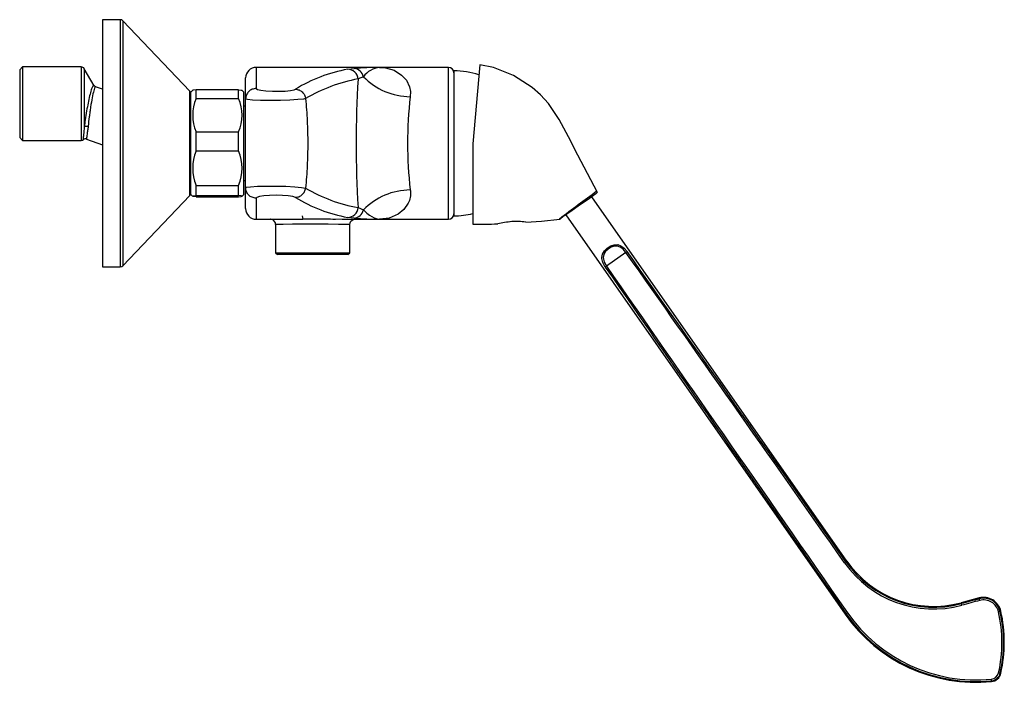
# Model space of a CAD drawing. Header units: millimetres. Extents: x 4144.539 to 4144.818, y 1811.074 to 1811.262.
import ezdxf

# ---------------------------------------------------------------- set-up
doc = ezdxf.new("R2010")
doc.units = ezdxf.units.MM
doc.layers.add('SANINDUSA', color=3, linetype='Continuous')

msp = doc.modelspace()

# ---------------------------------------------------------------- linework, layer by layer
at = {"layer": 'SANINDUSA'}
for p, q in [((4144.567656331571, 1811.262028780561), (4144.562656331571, 1811.262028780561)), ((4144.562656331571, 1811.262028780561), (4144.562656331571, 1811.192028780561)), ((4144.567656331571, 1811.262028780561), (4144.567656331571, 1811.236678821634)), ((4144.587379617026, 1811.241818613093), (4144.568379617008, 1811.261719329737)), ((4144.568379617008, 1811.261719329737), (4144.568379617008, 1811.192338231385)), ((4144.539956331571, 1811.248655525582), (4144.539156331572, 1811.247855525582)), ((4144.539156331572, 1811.247855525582), (4144.539156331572, 1811.228655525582)), ((4144.556578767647, 1811.248655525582), (4144.539956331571, 1811.248655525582)), ((4144.539956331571, 1811.248655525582), (4144.539956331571, 1811.228102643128)), ((4144.556578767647, 1811.248655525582), (4144.556578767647, 1811.228102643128)), ((4144.560217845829, 1811.243348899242), (4144.557444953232, 1811.248155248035)), ((4144.557444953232, 1811.248155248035), (4144.557444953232, 1811.23173026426)), ((4144.641147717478, 1811.248528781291), (4144.606156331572, 1811.248528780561)), ((4144.606156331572, 1811.248528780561), (4144.606156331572, 1811.242544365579)), ((4144.632111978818, 1811.248000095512), (4144.633890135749, 1811.248187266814)), ((4144.660656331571, 1811.248528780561), (4144.641127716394, 1811.248528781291)), ((4144.660656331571, 1811.205528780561), (4144.660656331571, 1811.248528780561)), ((4144.662156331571, 1811.247528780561), (4144.662156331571, 1811.206528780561)), ((4144.66950967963, 1811.249241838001), (4144.667551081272, 1811.226854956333)), ((4144.603156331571, 1811.239570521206), (4144.603156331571, 1811.245528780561)), ((4144.636542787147, 1811.245898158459), (4144.635023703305, 1811.24524442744)), ((4144.562656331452, 1811.242323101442), (4144.56066045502, 1811.243045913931)), ((4144.587379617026, 1811.212238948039), (4144.587379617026, 1811.241818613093)), ((4144.588192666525, 1811.242065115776), (4144.587656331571, 1811.241528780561)), ((4144.587656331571, 1811.220230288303), (4144.587656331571, 1811.241528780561)), ((4144.589156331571, 1811.239706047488), (4144.589156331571, 1811.242217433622)), ((4144.601156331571, 1811.242217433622), (4144.589156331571, 1811.242217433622)), ((4144.601156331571, 1811.239706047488), (4144.601156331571, 1811.242217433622)), ((4144.602656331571, 1811.241528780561), (4144.602119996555, 1811.242065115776)), ((4144.602656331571, 1811.212528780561), (4144.602656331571, 1811.241528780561)), ((4144.587656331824, 1811.240878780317), (4144.587624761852, 1811.240878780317)), ((4144.589156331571, 1811.239706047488), (4144.601156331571, 1811.239706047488)), ((4144.567656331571, 1811.236678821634), (4144.567656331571, 1811.192028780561)), ((4144.603156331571, 1811.23752878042), (4144.602656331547, 1811.23752878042)), ((4144.589156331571, 1811.224913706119), (4144.589156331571, 1811.230266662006)), ((4144.589156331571, 1811.230266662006), (4144.601156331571, 1811.230266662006)), ((4144.601156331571, 1811.224913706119), (4144.601156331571, 1811.230266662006)), ((4144.539156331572, 1811.228655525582), (4144.539956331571, 1811.227855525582)), ((4144.539956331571, 1811.228102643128), (4144.539956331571, 1811.227855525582)), ((4144.539956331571, 1811.227855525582), (4144.556578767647, 1811.227855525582)), ((4144.556578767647, 1811.228102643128), (4144.556578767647, 1811.227855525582)), ((4144.558126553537, 1811.228223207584), (4144.562656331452, 1811.226582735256)), ((4144.589156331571, 1811.224913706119), (4144.601156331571, 1811.224913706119)), ((4144.667551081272, 1811.226854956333), (4144.667551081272, 1811.204104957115)), ((4144.587656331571, 1811.212528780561), (4144.587656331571, 1811.220230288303)), ((4144.602656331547, 1811.216528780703), (4144.603156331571, 1811.216528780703)), ((4144.589156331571, 1811.212236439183), (4144.589156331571, 1811.215078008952)), ((4144.589156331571, 1811.215078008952), (4144.601156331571, 1811.215078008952)), ((4144.601156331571, 1811.212236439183), (4144.601156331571, 1811.215078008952)), ((4144.603156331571, 1811.208528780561), (4144.603156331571, 1811.21448703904)), ((4144.568379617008, 1811.192338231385), (4144.587379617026, 1811.212238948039)), ((4144.587624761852, 1811.213178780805), (4144.587656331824, 1811.213178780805)), ((4144.587656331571, 1811.212528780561), (4144.588192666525, 1811.211992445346)), ((4144.589156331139, 1811.211840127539), (4144.601156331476, 1811.211840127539)), ((4144.589156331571, 1811.212236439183), (4144.601156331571, 1811.212236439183)), ((4144.602119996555, 1811.211992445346), (4144.602656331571, 1811.212528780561)), ((4144.606156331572, 1811.211513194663), (4144.606156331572, 1811.205528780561)), ((4144.7735078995, 1811.108701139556), (4144.701237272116, 1811.211914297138)), ((4144.635023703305, 1811.208813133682), (4144.636542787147, 1811.208159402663)), ((4144.606156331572, 1811.205528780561), (4144.610303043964, 1811.205528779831)), ((4144.615656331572, 1811.205528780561), (4144.619402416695, 1811.205528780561)), ((4144.619156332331, 1811.206489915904), (4144.619402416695, 1811.205528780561)), ((4144.627910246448, 1811.205528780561), (4144.628656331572, 1811.205528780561)), ((4144.633890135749, 1811.205870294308), (4144.632111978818, 1811.20605746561)), ((4144.634156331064, 1811.205528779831), (4144.641147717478, 1811.205528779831)), ((4144.641127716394, 1811.205528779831), (4144.660656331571, 1811.205528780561)), ((4144.693864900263, 1811.206752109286), (4144.773018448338, 1811.093709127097)), ((4144.611656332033, 1811.204031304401), (4144.611656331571, 1811.196028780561)), ((4144.632656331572, 1811.196028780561), (4144.63265633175, 1811.204028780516)), ((4144.67881257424, 1811.204870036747), (4144.678066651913, 1811.204806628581)), ((4144.611656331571, 1811.196028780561), (4144.612156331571, 1811.195528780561)), ((4144.611656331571, 1811.196028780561), (4144.632656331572, 1811.196028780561)), ((4144.632156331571, 1811.195528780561), (4144.612156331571, 1811.195528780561)), ((4144.632156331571, 1811.195528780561), (4144.632656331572, 1811.196028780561)), ((4144.710925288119, 1811.196113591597), (4144.705399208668, 1811.192244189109)), ((4144.562656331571, 1811.192028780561), (4144.567656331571, 1811.192028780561)), ((4144.810956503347, 1811.09829973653), (4144.805847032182, 1811.096930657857))]:
    msp.add_line(p, q, dxfattribs=at)
at = {"layer": 'SANINDUSA', "flags": 128}
for points in [[(4144.641127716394, 1811.248528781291), (4144.641146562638, 1811.248528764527), (4144.642811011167, 1811.248394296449), (4144.645205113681, 1811.247700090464), (4144.647365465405, 1811.246371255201), (4144.648706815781, 1811.24490553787), (4144.649618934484, 1811.243007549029), (4144.649859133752, 1811.241680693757), (4144.64980604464, 1811.240232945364)], [(4144.702830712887, 1811.213146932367), (4144.700022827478, 1811.21849134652), (4144.697276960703, 1811.223714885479), (4144.694597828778, 1811.228820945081), (4144.691977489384, 1811.233803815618), (4144.688931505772, 1811.238284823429), (4144.686724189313, 1811.240717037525), (4144.684324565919, 1811.242860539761), (4144.679075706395, 1811.24627298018), (4144.673418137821, 1811.248517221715), (4144.66950967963, 1811.249241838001)], [(4144.560652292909, 1811.243044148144), (4144.560357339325, 1811.243213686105), (4144.560143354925, 1811.243471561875)], [(4144.589156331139, 1811.242217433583), (4144.588410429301, 1811.242117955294), (4144.588219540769, 1811.242038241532)], [(4144.601156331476, 1811.242217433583), (4144.601902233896, 1811.242117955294), (4144.602093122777, 1811.242038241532)], [(4144.606156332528, 1811.242544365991), (4144.606489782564, 1811.242282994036), (4144.607452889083, 1811.242046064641), (4144.608935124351, 1811.241864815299), (4144.610734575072, 1811.241764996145), (4144.612619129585, 1811.241756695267), (4144.61438085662, 1811.24183602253), (4144.615850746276, 1811.241990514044), (4144.616888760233, 1811.242202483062), (4144.617263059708, 1811.24235296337)], [(4144.620162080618, 1811.239694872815), (4144.620162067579, 1811.23969486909), (4144.619579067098, 1811.239574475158), (4144.617977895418, 1811.239391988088), (4144.615722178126, 1811.239243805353), (4144.613026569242, 1811.239148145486), (4144.610148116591, 1811.239117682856), (4144.607401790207, 1811.239156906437), (4144.605139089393, 1811.239258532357), (4144.603667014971, 1811.239403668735), (4144.603156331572, 1811.239570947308), (4144.603156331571, 1811.239570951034)], [(4144.603156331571, 1811.214486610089), (4144.603156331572, 1811.214486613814), (4144.603402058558, 1811.214603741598), (4144.604559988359, 1811.214755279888), (4144.606493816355, 1811.214869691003), (4144.608968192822, 1811.214931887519), (4144.611734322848, 1811.214931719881), (4144.614530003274, 1811.2148649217), (4144.617066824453, 1811.214735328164), (4144.619032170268, 1811.214558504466), (4144.620162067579, 1811.214362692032), (4144.620162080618, 1811.214362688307)], [(4144.64980604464, 1811.213824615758), (4144.649838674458, 1811.213570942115), (4144.649837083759, 1811.212137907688), (4144.649550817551, 1811.210832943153), (4144.649229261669, 1811.210045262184), (4144.64797482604, 1811.208255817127), (4144.646342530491, 1811.206949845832), (4144.643828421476, 1811.205878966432), (4144.641146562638, 1811.205528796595), (4144.641127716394, 1811.205528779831)], [(4144.589156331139, 1811.211840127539), (4144.588410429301, 1811.211939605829), (4144.588157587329, 1811.2120451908), (4144.588431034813, 1811.212140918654), (4144.589156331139, 1811.212236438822)], [(4144.601156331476, 1811.211840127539), (4144.601902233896, 1811.211939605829), (4144.602155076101, 1811.2120451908), (4144.601881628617, 1811.212140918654), (4144.601156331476, 1811.212236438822)], [(4144.617263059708, 1811.211704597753), (4144.616535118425, 1811.211945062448), (4144.615257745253, 1811.212142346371), (4144.613602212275, 1811.212268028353), (4144.611773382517, 1811.212308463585), (4144.609961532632, 1811.212261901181), (4144.608340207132, 1811.212134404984), (4144.607073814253, 1811.211938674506), (4144.606316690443, 1811.211695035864), (4144.606156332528, 1811.2115131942)], [(4144.702515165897, 1811.212809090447), (4144.702372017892, 1811.212708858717), (4144.701702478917, 1811.212240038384), (4144.700558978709, 1811.211439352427), (4144.699065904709, 1811.210393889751), (4144.697386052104, 1811.209217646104), (4144.695700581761, 1811.208037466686), (4144.69419721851, 1811.206984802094), (4144.693057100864, 1811.206186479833), (4144.692428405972, 1811.205746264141), (4144.692328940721, 1811.205676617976)], [(4144.636542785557, 1811.208159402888), (4144.637493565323, 1811.207281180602), (4144.63825141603, 1811.206688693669), (4144.639555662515, 1811.205899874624), (4144.640729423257, 1811.205553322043), (4144.641048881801, 1811.205529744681), (4144.641122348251, 1811.205528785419), (4144.641127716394, 1811.205528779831)], [(4144.610303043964, 1811.205531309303), (4144.610223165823, 1811.205529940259), (4144.610752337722, 1811.205538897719), (4144.61263155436, 1811.205567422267), (4144.615584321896, 1811.205601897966), (4144.619277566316, 1811.205627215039), (4144.623295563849, 1811.205632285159), (4144.627185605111, 1811.20561487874), (4144.63050853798, 1811.20558262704), (4144.632889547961, 1811.205549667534), (4144.634060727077, 1811.205530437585), (4144.634156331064, 1811.205528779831)], [(4144.632662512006, 1811.204014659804), (4144.632748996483, 1811.204550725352), (4144.63296762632, 1811.204945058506), (4144.633230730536, 1811.205210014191), (4144.633498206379, 1811.20537724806), (4144.633740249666, 1811.205470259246), (4144.633935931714, 1811.205512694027), (4144.634072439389, 1811.205526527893), (4144.634147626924, 1811.205528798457), (4144.634163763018, 1811.205528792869), (4144.634169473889, 1811.205528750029), (4144.634172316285, 1811.205528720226), (4144.634174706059, 1811.205528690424), (4144.634176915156, 1811.205528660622), (4144.6341787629, 1811.205528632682), (4144.634178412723, 1811.20552863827)], [(4144.682506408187, 1811.204659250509), (4144.686979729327, 1811.205033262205), (4144.692198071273, 1811.205601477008)], [(4144.63265633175, 1811.204028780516), (4144.632572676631, 1811.204030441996), (4144.631547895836, 1811.204049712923), (4144.629464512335, 1811.204082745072), (4144.626556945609, 1811.204115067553), (4144.623153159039, 1811.204132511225), (4144.619637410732, 1811.204127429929), (4144.616405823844, 1811.204102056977), (4144.613822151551, 1811.204067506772), (4144.612177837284, 1811.204038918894), (4144.61171481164, 1811.204029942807), (4144.611783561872, 1811.204031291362)], [(4144.705052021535, 1811.192004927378), (4144.704342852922, 1811.193296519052), (4144.704060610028, 1811.194427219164), (4144.704050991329, 1811.194673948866), (4144.704244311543, 1811.195674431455), (4144.704822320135, 1811.196620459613), (4144.705635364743, 1811.197388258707), (4144.706592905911, 1811.197976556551), (4144.70760307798, 1811.19831750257), (4144.708577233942, 1811.198344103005), (4144.709490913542, 1811.198039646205), (4144.710382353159, 1811.19738852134), (4144.711268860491, 1811.196358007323)], [(4144.710925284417, 1811.196113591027), (4144.71012160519, 1811.197051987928), (4144.709317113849, 1811.197648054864), (4144.708495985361, 1811.197931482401), (4144.707623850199, 1811.197916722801), (4144.706722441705, 1811.197618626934), (4144.705870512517, 1811.197096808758), (4144.705149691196, 1811.196411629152), (4144.704641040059, 1811.195563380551), (4144.704477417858, 1811.19466233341), (4144.704751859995, 1811.193416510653), (4144.705399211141, 1811.192244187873)], [(4144.773507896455, 1811.108701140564), (4144.773491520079, 1811.10868966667), (4144.77344251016, 1811.108655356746), (4144.773361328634, 1811.108598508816), (4144.773248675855, 1811.10851962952)], [(4144.805847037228, 1811.096930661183), (4144.805850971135, 1811.096915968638), (4144.805862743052, 1811.096872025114), (4144.805882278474, 1811.096799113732), (4144.805909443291, 1811.096697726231)], [(4144.81095649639, 1811.09829973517), (4144.810960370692, 1811.098285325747), (4144.810971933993, 1811.098242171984), (4144.810991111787, 1811.098170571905), (4144.811017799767, 1811.098070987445)], [(4144.773018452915, 1811.093709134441), (4144.773033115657, 1811.093719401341), (4144.773077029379, 1811.093750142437), (4144.773149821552, 1811.093801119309), (4144.773250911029, 1811.093871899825)], [(4144.817128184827, 1811.094569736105), (4144.817114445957, 1811.094566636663), (4144.817073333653, 1811.094557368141), (4144.817005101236, 1811.094541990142), (4144.816910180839, 1811.094520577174)], [(4144.817128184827, 1811.076975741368), (4144.817116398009, 1811.076978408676), (4144.81708112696, 1811.076986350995), (4144.817022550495, 1811.076999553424), (4144.816940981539, 1811.077017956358)], [(4144.814496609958, 1811.074650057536), (4144.814495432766, 1811.074662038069), (4144.81449188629, 1811.074697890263), (4144.814486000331, 1811.074757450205), (4144.814477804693, 1811.074840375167)]]:
    msp.add_lwpolyline(points, dxfattribs=at)
at = {"layer": 'SANINDUSA'}
for centre, radius, start, end in [((4144.567656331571, 1811.261028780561), 0.0009999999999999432, 43.67359697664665, 90), ((4144.556578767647, 1811.247655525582), 0.0009999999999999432, 29.9816393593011, 90), ((4144.606156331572, 1811.245528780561), 0.002999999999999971, 90, 180), ((4144.639882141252, 1811.205222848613), 0.04347721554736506, 100.2950971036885, 121.3491153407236), ((4144.632046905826, 1811.24501519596), 0.002985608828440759, 4.40343683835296, 88.75109883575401), ((4144.641733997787, 1811.15881764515), 0.08971318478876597, 90.38720763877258, 95.01592734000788), ((4144.633750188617, 1811.245343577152), 0.002847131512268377, 11.23221691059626, 87.18258139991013), ((4144.641908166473, 1811.241857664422), 0.006716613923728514, 96.6726683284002, 143.0177860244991), ((4144.660656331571, 1811.247028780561), 0.001500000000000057, 0, 90), ((4144.662610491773, 1811.227533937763), 0.02000000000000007, 70.57879679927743, 91.3011849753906), ((4144.642833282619, 1811.201655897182), 0.04428260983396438, 100.1576799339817, 120.7969325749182), ((4144.92461351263, 1811.227028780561), 0.2901621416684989, 176.4007487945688, 183.5992512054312), ((4144.649930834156, 1811.258883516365), 0.01865098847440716, 224.1252297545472, 269.6166441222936), ((4144.586656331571, 1811.241128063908), 0.001000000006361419, 0, 43.67359621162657), ((4144.599945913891, 1811.23498635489), 0.01177669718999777, 156.3739633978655, 203.6260366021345), ((4144.590366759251, 1811.23498635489), 0.01177668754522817, 336.3739428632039, 23.62605713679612), ((4144.76528121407, 1811.227028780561), 0.1162276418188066, 173.4767685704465, 186.5232314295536), ((4144.556578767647, 1811.228855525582), 0.001000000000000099, 270, 313.7650805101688), ((4144.557797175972, 1811.227327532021), 0.0009545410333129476, 69.73662292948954, 128.1143910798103), ((4144.60090622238, 1811.219995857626), 0.01273754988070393, 157.2885366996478, 202.7114633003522), ((4144.589406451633, 1811.219995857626), 0.01273753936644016, 337.2885169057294, 22.71148309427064), ((4144.642834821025, 1811.252405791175), 0.04428694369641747, 239.204089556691, 259.8413026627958), ((4144.649930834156, 1811.195174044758), 0.01865098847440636, 90.38335587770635, 135.8747702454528), ((4144.903923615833, 1810.931850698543), 0.3461232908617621, 125.5524155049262, 127.7329421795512), ((4144.702228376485, 1811.213218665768), 0.0005000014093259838, 304.9365006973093, 27.70313041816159), ((4144.586656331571, 1811.212929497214), 0.001000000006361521, 316.3264037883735, 0), ((4144.639883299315, 1811.248837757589), 0.04348041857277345, 238.6516689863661, 259.7041185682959), ((4144.606156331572, 1811.208528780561), 0.003000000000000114, 180, 270), ((4144.632046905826, 1811.209042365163), 0.002985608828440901, 271.2489011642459, 355.5965631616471), ((4144.633750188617, 1811.208713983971), 0.002847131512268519, 272.8174186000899, 348.7677830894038), ((4144.610216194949, 1811.204072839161), 0.00142931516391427, 357.6780778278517, 72.7362206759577), ((4144.642012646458, 1811.301145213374), 0.09562052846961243, 265.127122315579, 269.4697427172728), ((4144.660656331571, 1811.207028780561), 0.001500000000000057, 270, 0), ((4144.662610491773, 1811.226523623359), 0.01999999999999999, 268.6988150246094, 284.3422305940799), ((4144.679902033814, 1811.191761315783), 0.01316631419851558, 78.5943939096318, 95.8892981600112), ((4144.692042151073, 1811.206086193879), 0.0004999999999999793, 276.9572048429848, 304.9999999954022), ((4144.667636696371, 1811.401482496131), 0.1973775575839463, 269.9751471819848, 272.0138213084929), ((4144.681257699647, 1811.174820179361), 0.0301596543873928, 95.14882334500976, 102.806468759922), ((4144.682893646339, 1811.235881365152), 0.04865437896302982, 305.1793681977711, 305.6759012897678), ((4144.567656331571, 1811.193028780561), 0.001000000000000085, 270, 316.3264030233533), ((4144.677377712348, 1811.232534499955), 0.04907660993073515, 304.3259526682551, 304.8182170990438), ((4144.750685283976, 1811.139882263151), 0.03863575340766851, 305.0432210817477, 305.7325803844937), ((4144.798045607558, 1811.125970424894), 0.03078674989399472, 215.1397020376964, 285.0384009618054), ((4144.7980408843, 1811.125986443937), 0.0303272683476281, 215.1657822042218, 285.0377215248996), ((4144.798082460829, 1811.125908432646), 0.03000000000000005, 214.9999999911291, 285.000000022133), ((4144.699151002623, 1811.067584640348), 0.1106568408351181, 15.00713860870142, 15.25369378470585), ((4144.812250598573, 1811.093470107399), 0.005000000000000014, 12.70461630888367, 105.000000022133), ((4144.81225649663, 1811.093461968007), 0.00477257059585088, 12.81543032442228, 105.0430661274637), ((4144.710145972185, 1811.07055298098), 0.1045579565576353, 14.99789978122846, 15.25908799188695), ((4144.812257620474, 1811.093460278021), 0.004297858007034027, 12.81415564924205, 105.0422134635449), ((4144.810051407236, 1811.119639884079), 0.04520889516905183, 214.9999999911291, 275.6427729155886), ((4144.752023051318, 1811.125039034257), 0.03770957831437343, 304.2586824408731, 304.9704889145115), ((4144.810104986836, 1811.119537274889), 0.04491029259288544, 214.8535590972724, 275.5876185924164), ((4144.810100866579, 1811.119546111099), 0.0444434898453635, 214.8684617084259, 275.5931912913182), ((4144.807897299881, 1811.132336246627), 0.03887488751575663, 282.7070136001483, 283.4056169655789), ((4144.778165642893, 1811.08570641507), 0.03926048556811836, 347.3680486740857, 12.81344066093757), ((4144.778152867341, 1811.085701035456), 0.03974812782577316, 347.3818410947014, 12.81981422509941), ((4144.778107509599, 1811.085772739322), 0.04000000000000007, 347.2953836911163, 12.70461630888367), ((4144.814205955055, 1811.077629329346), 0.002326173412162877, 275.5897332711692, 347.3684476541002), ((4144.814204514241, 1811.077631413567), 0.002804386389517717, 275.5924105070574, 347.3644233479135), ((4144.814201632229, 1811.077635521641), 0.003000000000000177, 275.6427729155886, 347.2953836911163), ((4144.827635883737, 1811.126570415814), 0.05069346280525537, 257.2822829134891, 257.8206788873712), ((4144.745022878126, 1811.068443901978), 0.06974884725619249, 5.261830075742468, 5.652844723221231)]:
    msp.add_arc(centre, radius, start, end, dxfattribs=at)
for centre, major_axis, ratio, start_param, end_param in [((4144.904127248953, 1810.914311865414), (-0.3645843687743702, 0.5206804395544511), 0.006292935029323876, 5.089649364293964, 5.279861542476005), ((4144.904125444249, 1810.914314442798), (-0.3645843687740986, 0.520680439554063), 0.007079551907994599, 5.089649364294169, 5.279861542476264), ((4144.904125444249, 1810.914314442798), (-0.3645843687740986, 0.520680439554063), 0.007079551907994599, 1.003323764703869, 1.213763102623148), ((4144.904127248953, 1810.914311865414), (-0.3645843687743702, 0.5206804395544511), 0.006292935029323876, 1.003323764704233, 1.213763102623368), ((4145.376738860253, 1811.245241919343), (1.795166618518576, 0.4810409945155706), 0.002421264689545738, 1.890747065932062, 1.89374695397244), ((4145.376740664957, 1811.245239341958), (1.795167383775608, 0.4810381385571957), 0.002152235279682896, 1.890747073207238, 1.893746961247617)]:
    msp.add_ellipse(centre, major_axis=major_axis, ratio=ratio, start_param=start_param, end_param=end_param, dxfattribs=at)
for points, knots in [([(4144.560126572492, 1811.243398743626), (4144.560114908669, 1811.243441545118), (4144.560075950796, 1811.243584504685), (4144.559813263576, 1811.243173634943), (4144.55942334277, 1811.242160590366), (4144.558984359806, 1811.240557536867), (4144.558531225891, 1811.238465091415), (4144.558106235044, 1811.236141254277), (4144.55773165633, 1811.233791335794), (4144.557535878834, 1811.232383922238), (4144.557444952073, 1811.23173026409)], [0, 0, 0, 0, 0.05842763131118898, 0.1951518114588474, 0.3147149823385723, 0.4606989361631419, 0.5949318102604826, 0.729828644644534, 0.874521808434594, 1, 1, 1, 1]), ([(4144.560611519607, 1811.242911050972), (4144.560591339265, 1811.242949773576), (4144.560529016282, 1811.243069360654), (4144.560148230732, 1811.242052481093), (4144.559680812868, 1811.240067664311), (4144.559383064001, 1811.238222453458), (4144.559233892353, 1811.237298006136)], [0, 0, 0, 0, 0.1374889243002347, 0.4246072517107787, 0.7117292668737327, 1, 1, 1, 1]), ([(4144.606156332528, 1811.242544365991), (4144.605763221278, 1811.242499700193), (4144.604976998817, 1811.242410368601), (4144.603985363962, 1811.241722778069), (4144.603291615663, 1811.240739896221), (4144.60320142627, 1811.23996059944), (4144.603156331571, 1811.239570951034)], [0, 0, 0, 0, 0.250000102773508, 0.5000001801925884, 0.7500000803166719, 1, 1, 1, 1]), ([(4144.617262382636, 1811.242352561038), (4144.617612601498, 1811.242304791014), (4144.618313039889, 1811.242209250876), (4144.619223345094, 1811.241603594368), (4144.619910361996, 1811.240744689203), (4144.620077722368, 1811.24004455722), (4144.620161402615, 1811.239694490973)], [0, 0, 0, 0, 0.2499998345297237, 0.500000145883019, 0.7499998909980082, 1, 1, 1, 1]), ([(4144.587656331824, 1811.230916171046), (4144.587656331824, 1811.231730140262), (4144.587656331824, 1811.233406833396), (4144.587656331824, 1811.23571686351), (4144.587656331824, 1811.237785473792), (4144.587656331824, 1811.239453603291), (4144.587656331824, 1811.240569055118), (4144.587656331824, 1811.241112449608), (4144.587656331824, 1811.241074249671), (4144.587656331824, 1811.24106180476)], [0, 0, 0, 0, 0.1417227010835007, 0.2919342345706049, 0.4483905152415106, 0.6081671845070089, 0.7679443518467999, 0.9244000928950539, 1, 1, 1, 1]), ([(4144.603156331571, 1811.214486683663), (4144.603156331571, 1811.218667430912), (4144.603156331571, 1811.227028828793), (4144.603156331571, 1811.235390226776), (4144.603156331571, 1811.239570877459)], [0, 0, 0, 0, 0.5000057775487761, 1, 1, 1, 1]), ([(4144.620162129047, 1811.239694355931), (4144.620329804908, 1811.237583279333), (4144.620664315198, 1811.23337171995), (4144.62079404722, 1811.227028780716), (4144.620664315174, 1811.220685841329), (4144.620329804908, 1811.216474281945), (4144.620162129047, 1811.214363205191)], [0, 0, 0, 0, 0.2506288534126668, 0.50000000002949, 0.7493711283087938, 1, 1, 1, 1]), ([(4144.559233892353, 1811.237298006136), (4144.559166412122, 1811.236836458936), (4144.559031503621, 1811.235913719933), (4144.558786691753, 1811.23402645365), (4144.558643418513, 1811.232729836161), (4144.558548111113, 1811.231867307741)], [0, 0, 0, 0, 0.25096087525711, 0.5017285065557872, 1, 1, 1, 1]), ([(4144.557444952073, 1811.23173026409), (4144.557376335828, 1811.230937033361), (4144.557239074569, 1811.229350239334), (4144.55712092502, 1811.228142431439), (4144.557192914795, 1811.228181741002), (4144.557222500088, 1811.228197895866)], [0, 0, 0, 0, 0.3705893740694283, 0.741334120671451, 1, 1, 1, 1]), ([(4144.557444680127, 1811.231730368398), (4144.557506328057, 1811.231769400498), (4144.55762961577, 1811.231847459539), (4144.557909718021, 1811.23190769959), (4144.558227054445, 1811.231920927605), (4144.558441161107, 1811.231884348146), (4144.558548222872, 1811.231866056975)], [0, 0, 0, 0, 0.2500097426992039, 0.4999864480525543, 0.7499735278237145, 1, 1, 1, 1]), ([(4144.558548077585, 1811.231865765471), (4144.558497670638, 1811.231443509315), (4144.558396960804, 1811.230599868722), (4144.558236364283, 1811.229605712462), (4144.558118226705, 1811.228845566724), (4144.558066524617, 1811.228340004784), (4144.558109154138, 1811.228268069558), (4144.558130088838, 1811.228232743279)], [0, 0, 0, 0, 0.1999147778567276, 0.3994168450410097, 0.5926521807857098, 0.7999577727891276, 1, 1, 1, 1]), ([(4144.587656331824, 1811.212995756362), (4144.587656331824, 1811.212982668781), (4144.587656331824, 1811.212944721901), (4144.587656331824, 1811.21341621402), (4144.587656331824, 1811.214353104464), (4144.587656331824, 1811.215809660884), (4144.587656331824, 1811.217762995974), (4144.587656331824, 1811.220145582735), (4144.587656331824, 1811.222818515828), (4144.587656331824, 1811.225606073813), (4144.587656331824, 1811.228348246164), (4144.587656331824, 1811.230076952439), (4144.587656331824, 1811.230916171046)], [0, 0, 0, 0, 0.05207912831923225, 0.1510011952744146, 0.2499230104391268, 0.3547706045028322, 0.4639766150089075, 0.5755007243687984, 0.6870243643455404, 0.796230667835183, 0.9010780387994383, 1, 1, 1, 1]), ([(4144.606156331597, 1811.2115131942), (4144.605763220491, 1811.211557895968), (4144.604976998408, 1811.211647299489), (4144.603985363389, 1811.212334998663), (4144.603291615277, 1811.213317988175), (4144.603201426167, 1811.21409735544), (4144.603156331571, 1811.214487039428)], [0, 0, 0, 0, 0.2499999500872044, 0.4999998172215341, 0.7499996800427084, 1, 1, 1, 1]), ([(4144.617263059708, 1811.211704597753), (4144.61761328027, 1811.211752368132), (4144.618313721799, 1811.211847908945), (4144.619224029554, 1811.21245357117), (4144.61991104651, 1811.213312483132), (4144.620078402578, 1811.214012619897), (4144.620162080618, 1811.214362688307)], [0, 0, 0, 0, 0.2499998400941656, 0.4999999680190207, 0.749999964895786, 1, 1, 1, 1])]:
    msp.add_open_spline(points, degree=3, knots=knots, dxfattribs=at)

doc.saveas('drawing.dxf')
